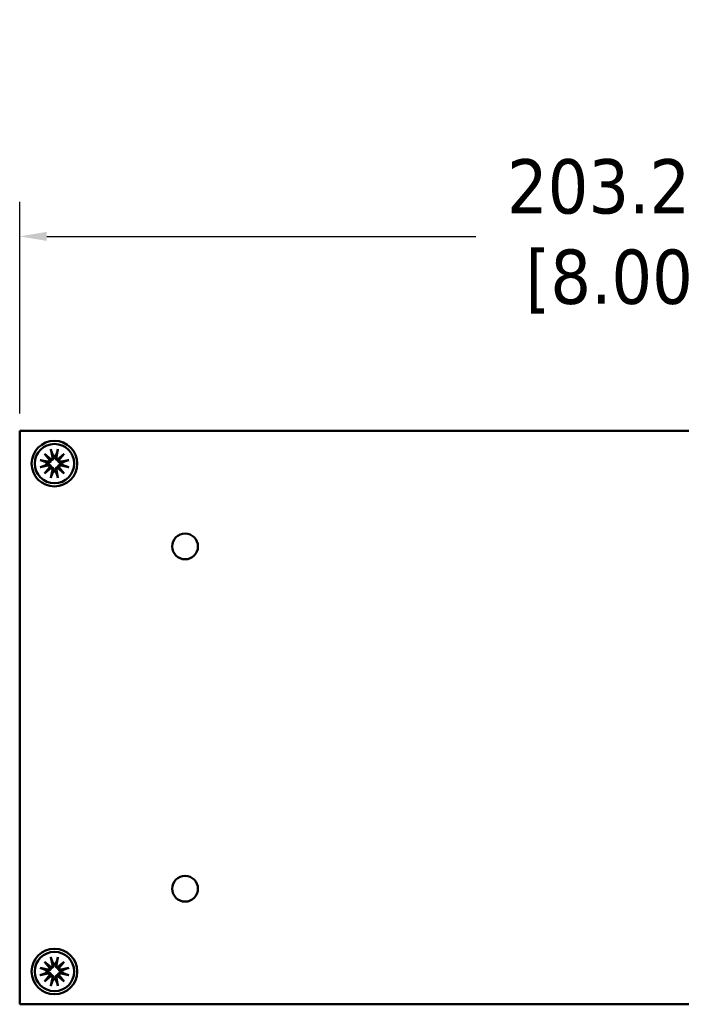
# Model space of a CAD drawing. Header units: millimetres. Extents: x 4 to 1435, y 25 to 906.
# Tile 7 of 13: x 661 to 763, y 174 to 325. Entities that reach past the tile are written whole.
import ezdxf

# ---------------------------------------------------------------- set-up
doc = ezdxf.new("R2010")
doc.units = ezdxf.units.MM
doc.header["$LTSCALE"] = 1.666667
doc.layers.add('Dimension (ANSI)', color=7, linetype='Continuous', lineweight=25)
doc.layers.add('Visible (ANSI)', color=7, linetype='Continuous', lineweight=50)
doc.styles.add('Note Text (ANSI)', font='tahoma.ttf')
doc.dimstyles.new('Default - mm (ANSI)', dxfattribs={"dimscale": 1.666667, "dimtxt": 5, "dimasz": 2.5, "dimexe": 3.175, "dimexo": 1.6002, "dimgap": 0.8, "dimtad": 0, "dimtih": 1, "dimtoh": 1, "dimrnd": 1e-08, "dimzin": 0, "dimdsep": 46, "dimtxsty": 'Note Text (ANSI)', "dimcen": 0.09, "dimdle": 10, "dimclrd": 256, "dimclre": 256, "dimclrt": 256, "dimadec": 1, "dimazin": 0, "dimtfac": 0.6096, "dimtofl": 0, "dimtmove": 0, "dimatfit": 3, "dimldrblk": 'Filled-1', "dimfxl": 1, "dimtolj": 1, "dimtzin": 0, "dimlwd": -1, "dimlwe": -1, "dimarcsym": 0})

# ---------------------------------------------------------------- blocks, each defined once
blk = doc.blocks.new('*D14')
at = {"layer": 'Defpoints', "color": 0, "transparency": 16777216}
for p in [(864.25, 291.75), (661.05, 261.87), (864.25, 261.87)]:
    blk.add_point(p, dxfattribs=at)
at = {"layer": 'Dimension (ANSI)', "transparency": 16777216}
for p, q in [((661.05, 264.54), (661.05, 297.04)), ((864.25, 264.54), (864.25, 297.04)), ((665.21, 291.75), (731.09, 291.75)), ((860.08, 291.75), (794.21, 291.75))]:
    blk.add_line(p, q, dxfattribs=at)
for points in [[(665.21, 292.45), (665.21, 291.06), (661.05, 291.75)], [(860.08, 292.45), (860.08, 291.06), (864.25, 291.75)]]:
    blk.add_solid(points, dxfattribs=at)
at = {"layer": 'Dimension (ANSI)', "transparency": 16777216, "insert": (762.65, 291.75), "char_height": 8.3333, "attachment_point": 5, "style": 'Note Text (ANSI)'}
blk.add_mtext('\\A1; 203.20 mm\\P[8.000 in]', dxfattribs=at)
blk = doc.blocks.new('Filled-1')
at = {"color": 0}
for p, q in [((0, 0), (-1, 0.333)), ((-1, 0.333), (-1, -0.333)), ((-1, 0), (0, 0)), ((-1, -0.333), (0, 0))]:
    blk.add_line(p, q, dxfattribs=at)
at = {"color": 0, "flags": 128}
blk.add_lwpolyline([(-1, -0.333), (0, 0), (-1, 0.333), (-1, -0.333)], dxfattribs=at)
at = {"color": 0}
blk.add_solid([(-1, -0.333), (0, 0), (-1, 0.333), (-1, -0.333)], dxfattribs=at)

msp = doc.modelspace()

# ---------------------------------------------------------------- linework, layer by layer
at = {"layer": 'Visible (ANSI)'}
for p, q in [((661.046, 261.871), (661.046, 173.741)), ((661.046, 261.871), (864.246, 261.871)), ((665.834, 259.028), (666.069, 257.853)), ((666.926, 259.028), (666.692, 257.853)), ((664.185, 257.379), (665.36, 257.144)), ((664.872, 258.341), (665.852, 257.53)), ((664.872, 258.341), (665.675, 257.538)), ((665.683, 257.361), (664.872, 258.341)), ((666.909, 257.53), (667.889, 258.341)), ((667.889, 258.341), (667.078, 257.361)), ((667.889, 258.341), (667.086, 257.538)), ((668.576, 257.379), (667.401, 257.144)), ((664.185, 256.287), (665.36, 256.522)), ((664.872, 255.324), (665.683, 256.304)), ((665.852, 256.135), (664.872, 255.324)), ((664.872, 255.324), (665.675, 256.127)), ((665.834, 254.637), (666.069, 255.812)), ((666.926, 254.637), (666.692, 255.812)), ((667.889, 255.324), (666.909, 256.135)), ((667.078, 256.304), (667.889, 255.324)), ((667.889, 255.324), (667.086, 256.127)), ((668.576, 256.287), (667.401, 256.522)), ((664.872, 180.287), (665.852, 179.476)), ((664.872, 180.287), (665.675, 179.484)), ((665.683, 179.307), (664.872, 180.287)), ((665.834, 180.974), (666.069, 179.799)), ((666.926, 180.974), (666.692, 179.799)), ((666.909, 179.476), (667.889, 180.287)), ((667.889, 180.287), (667.078, 179.307)), ((667.889, 180.287), (667.086, 179.484)), ((664.185, 179.325), (665.36, 179.09)), ((668.576, 179.325), (667.401, 179.09)), ((664.185, 178.233), (665.36, 178.468)), ((664.872, 177.27), (665.683, 178.25)), ((665.852, 178.081), (664.872, 177.27)), ((664.872, 177.27), (665.675, 178.073)), ((665.834, 176.583), (666.069, 177.758)), ((666.926, 176.583), (666.692, 177.758)), ((667.889, 177.27), (666.909, 178.081)), ((667.078, 178.25), (667.889, 177.27)), ((667.889, 177.27), (667.086, 178.073)), ((668.576, 178.233), (667.401, 178.468)), ((661.046, 173.741), (864.246, 173.741))]:
    msp.add_line(p, q, dxfattribs=at)
for centre, radius in [((666.38, 256.833), 3.5), ((666.38, 256.833), 3.023), ((686.446, 244.106), 1.981), ((686.446, 191.506), 1.981), ((666.38, 178.779), 3.5), ((666.38, 178.779), 3.023)]:
    msp.add_circle(centre, radius, dxfattribs=at)
for centre, radius, start, end in [((665.414, 257.412), 0.274, 258.69975, 349.27626), ((665.801, 257.799), 0.274, 280.72374, 11.30025), ((666.38, 256.833), 1.214, 81.34792, 98.65208), ((666.96, 257.799), 0.274, 168.69975, 259.27626), ((667.347, 257.412), 0.274, 190.72374, 281.30025), ((666.38, 256.833), 1.214, 171.34792, 188.65208), ((665.414, 256.253), 0.274, 10.72374, 101.30025), ((665.801, 255.866), 0.274, 348.69975, 79.27626), ((666.96, 255.866), 0.274, 100.72374, 191.30025), ((667.347, 256.253), 0.274, 78.69975, 169.27626), ((666.38, 256.833), 1.214, 351.34792, 8.65208), ((666.38, 256.833), 1.214, 261.34792, 278.65208), ((666.38, 178.779), 1.214, 171.34792, 188.65208), ((665.414, 179.358), 0.274, 258.69975, 349.27626), ((665.801, 179.745), 0.274, 280.72374, 11.30025), ((666.38, 178.779), 1.214, 81.34792, 98.65208), ((666.96, 179.745), 0.274, 168.69975, 259.27626), ((667.347, 179.358), 0.274, 190.72374, 281.30025), ((666.38, 178.779), 1.214, 351.34792, 8.65208), ((665.414, 178.199), 0.274, 10.72374, 101.30025), ((665.801, 177.812), 0.274, 348.69975, 79.27626), ((666.38, 178.779), 1.214, 261.34792, 278.65208), ((666.96, 177.812), 0.274, 100.72374, 191.30025), ((667.347, 178.199), 0.274, 78.69975, 169.27626)]:
    msp.add_arc(centre, radius, start, end, dxfattribs=at)
for centre, major_axis, start_param, end_param in [((665.776, 257.77), (0.161, 0.195), 3.4224346, 4.1431636), ((665.443, 257.437), (0.195, 0.161), 5.2816144, 6.0023434), ((666.985, 257.77), (0.161, -0.195), 5.2816144, 6.0023434), ((667.318, 257.437), (0.195, -0.161), 3.4224346, 4.1431636), ((665.443, 256.229), (-0.195, 0.161), 3.4224346, 4.1431636), ((665.776, 255.895), (-0.161, 0.195), 5.2816144, 6.0023434), ((666.985, 255.895), (-0.161, -0.195), 3.4224346, 4.1431636), ((667.318, 256.229), (-0.195, -0.161), 5.2816144, 6.0023434), ((665.776, 179.716), (0.161, 0.195), 3.4224346, 4.1431636), ((665.443, 179.383), (0.195, 0.161), 5.2816144, 6.0023434), ((666.985, 179.716), (0.161, -0.195), 5.2816144, 6.0023434), ((667.318, 179.383), (0.195, -0.161), 3.4224346, 4.1431636), ((665.443, 178.175), (-0.195, 0.161), 3.4224346, 4.1431636), ((665.776, 177.841), (-0.161, 0.195), 5.2816144, 6.0023434), ((666.985, 177.841), (-0.161, -0.195), 3.4224346, 4.1431636), ((667.318, 178.175), (-0.195, -0.161), 5.2816144, 6.0023434)]:
    msp.add_ellipse(centre, major_axis=major_axis, ratio=0.9884519, start_param=start_param, end_param=end_param, dxfattribs=at)
for points, knots in [([(665.881, 258.848), (665.877, 258.857), (665.873, 258.871), (665.863, 258.903), (665.857, 258.927), (665.846, 258.974), (665.84, 259.003), (665.834, 259.028)], [0.070977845, 0.070977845, 0.070977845, 0.070977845, 0.077294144, 0.077294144, 0.084999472, 0.084999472, 0.092710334, 0.092710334, 0.092710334, 0.092710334]), ([(666.926, 259.028), (666.921, 259.003), (666.915, 258.974), (666.904, 258.927), (666.897, 258.903), (666.888, 258.871), (666.884, 258.857), (666.88, 258.848)], [0.030954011, 0.030954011, 0.030954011, 0.030954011, 0.038664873, 0.038664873, 0.046370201, 0.046370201, 0.0526865, 0.0526865, 0.0526865, 0.0526865]), ([(664.185, 257.379), (664.21, 257.374), (664.24, 257.367), (664.286, 257.356), (664.311, 257.35), (664.342, 257.34), (664.356, 257.336), (664.365, 257.332)], [0.030954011, 0.030954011, 0.030954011, 0.030954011, 0.038664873, 0.038664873, 0.046370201, 0.046370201, 0.0526865, 0.0526865, 0.0526865, 0.0526865]), ([(665.867, 257.346), (665.864, 257.328), (665.861, 257.309), (665.846, 257.249), (665.829, 257.21), (665.788, 257.141), (665.761, 257.108), (665.7, 257.052), (665.665, 257.029), (665.594, 256.993), (665.55, 256.979), (665.46, 256.964), (665.415, 256.964), (665.374, 256.97), (665.359, 256.972), (665.343, 256.975), (665.327, 256.979)], [-0.06963748, -0.06963748, -0.06963748, -0.06963748, -0.064003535, -0.064003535, -0.052028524, -0.052028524, -0.040053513, -0.040053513, -0.028078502, -0.028078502, -0.014039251, -0.014039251, 0, 0, 0, 0.005376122, 0.005376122, 0.005376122, 0.005376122]), ([(665.675, 257.538), (665.678, 257.535), (665.681, 257.532), (665.717, 257.496), (665.742, 257.471), (665.802, 257.411), (665.835, 257.378), (665.867, 257.346)], [-3.39284036, -3.39284036, -3.39284036, -3.39284036, -3.38761214, -3.38761214, -3.32693247, -3.32693247, -3.20404391, -3.20404391, -3.20404391, -3.20404391]), ([(666.234, 257.886), (666.238, 257.87), (666.241, 257.855), (666.249, 257.798), (666.249, 257.753), (666.235, 257.663), (666.22, 257.62), (666.184, 257.548), (666.161, 257.513), (666.105, 257.452), (666.072, 257.425), (666.003, 257.384), (665.964, 257.367), (665.905, 257.352), (665.885, 257.349), (665.867, 257.346)], [0.173581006, 0.173581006, 0.173581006, 0.173581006, 0.178957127, 0.178957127, 0.192996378, 0.192996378, 0.20703563, 0.20703563, 0.219010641, 0.219010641, 0.230985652, 0.230985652, 0.242960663, 0.242960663, 0.248594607, 0.248594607, 0.248594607, 0.248594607]), ([(666.894, 257.346), (666.875, 257.349), (666.856, 257.352), (666.797, 257.367), (666.757, 257.384), (666.689, 257.425), (666.656, 257.452), (666.6, 257.513), (666.577, 257.548), (666.541, 257.62), (666.526, 257.663), (666.512, 257.753), (666.512, 257.798), (666.518, 257.839), (666.52, 257.855), (666.523, 257.87), (666.527, 257.886)], [-0.06963748, -0.06963748, -0.06963748, -0.06963748, -0.064003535, -0.064003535, -0.052028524, -0.052028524, -0.040053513, -0.040053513, -0.028078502, -0.028078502, -0.014039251, -0.014039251, 0, 0, 0, 0.005376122, 0.005376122, 0.005376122, 0.005376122]), ([(667.086, 257.538), (667.083, 257.535), (667.08, 257.532), (667.044, 257.496), (667.019, 257.471), (666.959, 257.411), (666.926, 257.378), (666.894, 257.346)], [-3.39284036, -3.39284036, -3.39284036, -3.39284036, -3.38761214, -3.38761214, -3.32693247, -3.32693247, -3.20404391, -3.20404391, -3.20404391, -3.20404391]), ([(667.434, 256.979), (667.418, 256.975), (667.402, 256.972), (667.346, 256.964), (667.3, 256.964), (667.211, 256.979), (667.167, 256.993), (667.096, 257.029), (667.061, 257.052), (667, 257.108), (666.973, 257.141), (666.932, 257.21), (666.915, 257.249), (666.9, 257.309), (666.896, 257.328), (666.894, 257.346)], [0.173581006, 0.173581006, 0.173581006, 0.173581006, 0.178957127, 0.178957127, 0.192996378, 0.192996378, 0.20703563, 0.20703563, 0.219010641, 0.219010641, 0.230985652, 0.230985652, 0.242960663, 0.242960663, 0.248594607, 0.248594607, 0.248594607, 0.248594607]), ([(668.396, 257.332), (668.405, 257.336), (668.419, 257.34), (668.45, 257.35), (668.475, 257.356), (668.521, 257.367), (668.551, 257.374), (668.576, 257.379)], [0.070977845, 0.070977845, 0.070977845, 0.070977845, 0.077294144, 0.077294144, 0.084999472, 0.084999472, 0.092710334, 0.092710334, 0.092710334, 0.092710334]), ([(664.365, 256.333), (664.356, 256.329), (664.342, 256.325), (664.311, 256.316), (664.286, 256.309), (664.24, 256.298), (664.21, 256.292), (664.185, 256.287)], [0.070977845, 0.070977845, 0.070977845, 0.070977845, 0.077294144, 0.077294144, 0.084999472, 0.084999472, 0.092710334, 0.092710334, 0.092710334, 0.092710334]), ([(665.327, 256.687), (665.343, 256.69), (665.359, 256.693), (665.415, 256.701), (665.46, 256.701), (665.55, 256.687), (665.594, 256.672), (665.665, 256.636), (665.7, 256.614), (665.761, 256.557), (665.788, 256.524), (665.829, 256.456), (665.846, 256.416), (665.861, 256.357), (665.864, 256.338), (665.867, 256.319)], [0.173581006, 0.173581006, 0.173581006, 0.173581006, 0.178957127, 0.178957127, 0.192996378, 0.192996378, 0.20703563, 0.20703563, 0.219010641, 0.219010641, 0.230985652, 0.230985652, 0.242960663, 0.242960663, 0.248594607, 0.248594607, 0.248594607, 0.248594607]), ([(665.675, 256.127), (665.678, 256.13), (665.681, 256.133), (665.717, 256.169), (665.742, 256.194), (665.802, 256.254), (665.835, 256.287), (665.867, 256.319)], [-3.39284036, -3.39284036, -3.39284036, -3.39284036, -3.38761214, -3.38761214, -3.32693247, -3.32693247, -3.20404391, -3.20404391, -3.20404391, -3.20404391]), ([(665.867, 256.319), (665.885, 256.317), (665.905, 256.313), (665.964, 256.298), (666.003, 256.281), (666.072, 256.24), (666.105, 256.213), (666.161, 256.152), (666.184, 256.118), (666.22, 256.046), (666.235, 256.002), (666.249, 255.913), (666.249, 255.867), (666.243, 255.826), (666.241, 255.811), (666.238, 255.795), (666.234, 255.779)], [-0.06963748, -0.06963748, -0.06963748, -0.06963748, -0.064003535, -0.064003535, -0.052028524, -0.052028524, -0.040053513, -0.040053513, -0.028078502, -0.028078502, -0.014039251, -0.014039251, 0, 0, 0, 0.005376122, 0.005376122, 0.005376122, 0.005376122]), ([(666.527, 255.779), (666.523, 255.795), (666.52, 255.811), (666.512, 255.867), (666.512, 255.913), (666.526, 256.002), (666.541, 256.046), (666.577, 256.118), (666.6, 256.152), (666.656, 256.213), (666.689, 256.24), (666.757, 256.281), (666.797, 256.298), (666.856, 256.313), (666.875, 256.317), (666.894, 256.319)], [0.173581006, 0.173581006, 0.173581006, 0.173581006, 0.178957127, 0.178957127, 0.192996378, 0.192996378, 0.20703563, 0.20703563, 0.219010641, 0.219010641, 0.230985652, 0.230985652, 0.242960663, 0.242960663, 0.248594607, 0.248594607, 0.248594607, 0.248594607]), ([(666.894, 256.319), (666.896, 256.338), (666.9, 256.357), (666.915, 256.416), (666.932, 256.456), (666.973, 256.524), (667, 256.557), (667.061, 256.614), (667.096, 256.636), (667.167, 256.672), (667.211, 256.687), (667.3, 256.701), (667.346, 256.701), (667.387, 256.696), (667.402, 256.693), (667.418, 256.69), (667.434, 256.687)], [-0.06963748, -0.06963748, -0.06963748, -0.06963748, -0.064003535, -0.064003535, -0.052028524, -0.052028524, -0.040053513, -0.040053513, -0.028078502, -0.028078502, -0.014039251, -0.014039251, 0, 0, 0, 0.005376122, 0.005376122, 0.005376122, 0.005376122]), ([(667.086, 256.127), (667.083, 256.13), (667.08, 256.133), (667.044, 256.169), (667.019, 256.194), (666.959, 256.254), (666.926, 256.287), (666.894, 256.319)], [-3.39284036, -3.39284036, -3.39284036, -3.39284036, -3.38761214, -3.38761214, -3.32693247, -3.32693247, -3.20404391, -3.20404391, -3.20404391, -3.20404391]), ([(668.576, 256.287), (668.551, 256.292), (668.521, 256.298), (668.475, 256.309), (668.45, 256.316), (668.419, 256.325), (668.405, 256.329), (668.396, 256.333)], [0.030954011, 0.030954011, 0.030954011, 0.030954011, 0.038664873, 0.038664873, 0.046370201, 0.046370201, 0.0526865, 0.0526865, 0.0526865, 0.0526865]), ([(665.834, 254.637), (665.84, 254.662), (665.846, 254.692), (665.857, 254.738), (665.863, 254.763), (665.873, 254.795), (665.877, 254.808), (665.881, 254.818)], [0.030954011, 0.030954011, 0.030954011, 0.030954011, 0.038664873, 0.038664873, 0.046370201, 0.046370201, 0.0526865, 0.0526865, 0.0526865, 0.0526865]), ([(666.88, 254.818), (666.884, 254.808), (666.888, 254.795), (666.897, 254.763), (666.904, 254.738), (666.915, 254.692), (666.921, 254.662), (666.926, 254.637)], [0.070977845, 0.070977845, 0.070977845, 0.070977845, 0.077294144, 0.077294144, 0.084999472, 0.084999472, 0.092710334, 0.092710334, 0.092710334, 0.092710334]), ([(665.881, 180.794), (665.877, 180.803), (665.873, 180.817), (665.863, 180.849), (665.857, 180.873), (665.846, 180.92), (665.84, 180.949), (665.834, 180.974)], [0.070977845, 0.070977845, 0.070977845, 0.070977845, 0.077294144, 0.077294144, 0.084999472, 0.084999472, 0.092710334, 0.092710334, 0.092710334, 0.092710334]), ([(666.926, 180.974), (666.921, 180.949), (666.915, 180.92), (666.904, 180.873), (666.897, 180.849), (666.888, 180.817), (666.884, 180.803), (666.88, 180.794)], [0.030954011, 0.030954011, 0.030954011, 0.030954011, 0.038664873, 0.038664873, 0.046370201, 0.046370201, 0.0526865, 0.0526865, 0.0526865, 0.0526865]), ([(664.185, 179.325), (664.21, 179.32), (664.24, 179.313), (664.286, 179.302), (664.311, 179.296), (664.342, 179.286), (664.356, 179.282), (664.365, 179.278)], [0.030954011, 0.030954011, 0.030954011, 0.030954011, 0.038664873, 0.038664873, 0.046370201, 0.046370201, 0.0526865, 0.0526865, 0.0526865, 0.0526865]), ([(665.867, 179.292), (665.864, 179.274), (665.861, 179.255), (665.846, 179.195), (665.829, 179.156), (665.788, 179.087), (665.761, 179.054), (665.7, 178.998), (665.665, 178.975), (665.594, 178.939), (665.55, 178.925), (665.46, 178.91), (665.415, 178.91), (665.374, 178.916), (665.359, 178.918), (665.343, 178.921), (665.327, 178.925)], [-0.06963748, -0.06963748, -0.06963748, -0.06963748, -0.064003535, -0.064003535, -0.052028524, -0.052028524, -0.040053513, -0.040053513, -0.028078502, -0.028078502, -0.014039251, -0.014039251, 0, 0, 0, 0.005376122, 0.005376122, 0.005376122, 0.005376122]), ([(665.327, 178.633), (665.343, 178.636), (665.359, 178.639), (665.415, 178.647), (665.46, 178.647), (665.55, 178.633), (665.594, 178.618), (665.665, 178.582), (665.7, 178.56), (665.761, 178.503), (665.788, 178.47), (665.829, 178.402), (665.846, 178.362), (665.861, 178.303), (665.864, 178.284), (665.867, 178.265)], [0.173581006, 0.173581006, 0.173581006, 0.173581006, 0.178957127, 0.178957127, 0.192996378, 0.192996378, 0.20703563, 0.20703563, 0.219010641, 0.219010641, 0.230985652, 0.230985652, 0.242960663, 0.242960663, 0.248594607, 0.248594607, 0.248594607, 0.248594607]), ([(665.675, 179.484), (665.678, 179.481), (665.681, 179.478), (665.717, 179.442), (665.742, 179.417), (665.802, 179.357), (665.835, 179.324), (665.867, 179.292)], [-3.39284036, -3.39284036, -3.39284036, -3.39284036, -3.38761214, -3.38761214, -3.32693247, -3.32693247, -3.20404391, -3.20404391, -3.20404391, -3.20404391]), ([(666.234, 179.832), (666.238, 179.816), (666.241, 179.801), (666.249, 179.744), (666.249, 179.699), (666.235, 179.609), (666.22, 179.566), (666.184, 179.494), (666.161, 179.459), (666.105, 179.398), (666.072, 179.371), (666.003, 179.33), (665.964, 179.313), (665.905, 179.298), (665.885, 179.295), (665.867, 179.292)], [0.173581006, 0.173581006, 0.173581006, 0.173581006, 0.178957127, 0.178957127, 0.192996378, 0.192996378, 0.20703563, 0.20703563, 0.219010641, 0.219010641, 0.230985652, 0.230985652, 0.242960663, 0.242960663, 0.248594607, 0.248594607, 0.248594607, 0.248594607]), ([(666.894, 179.292), (666.875, 179.295), (666.856, 179.298), (666.797, 179.313), (666.757, 179.33), (666.689, 179.371), (666.656, 179.398), (666.6, 179.459), (666.577, 179.494), (666.541, 179.566), (666.526, 179.609), (666.512, 179.699), (666.512, 179.744), (666.518, 179.785), (666.52, 179.801), (666.523, 179.816), (666.527, 179.832)], [-0.06963748, -0.06963748, -0.06963748, -0.06963748, -0.064003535, -0.064003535, -0.052028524, -0.052028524, -0.040053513, -0.040053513, -0.028078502, -0.028078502, -0.014039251, -0.014039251, 0, 0, 0, 0.005376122, 0.005376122, 0.005376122, 0.005376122]), ([(667.086, 179.484), (667.083, 179.481), (667.08, 179.478), (667.044, 179.442), (667.019, 179.417), (666.959, 179.357), (666.926, 179.324), (666.894, 179.292)], [-3.39284036, -3.39284036, -3.39284036, -3.39284036, -3.38761214, -3.38761214, -3.32693247, -3.32693247, -3.20404391, -3.20404391, -3.20404391, -3.20404391]), ([(667.434, 178.925), (667.418, 178.921), (667.402, 178.918), (667.346, 178.91), (667.3, 178.91), (667.211, 178.925), (667.167, 178.939), (667.096, 178.975), (667.061, 178.998), (667, 179.054), (666.973, 179.087), (666.932, 179.156), (666.915, 179.195), (666.9, 179.255), (666.896, 179.274), (666.894, 179.292)], [0.173581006, 0.173581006, 0.173581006, 0.173581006, 0.178957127, 0.178957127, 0.192996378, 0.192996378, 0.20703563, 0.20703563, 0.219010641, 0.219010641, 0.230985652, 0.230985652, 0.242960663, 0.242960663, 0.248594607, 0.248594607, 0.248594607, 0.248594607]), ([(666.894, 178.265), (666.896, 178.284), (666.9, 178.303), (666.915, 178.362), (666.932, 178.402), (666.973, 178.47), (667, 178.503), (667.061, 178.56), (667.096, 178.582), (667.167, 178.618), (667.211, 178.633), (667.3, 178.647), (667.346, 178.647), (667.387, 178.642), (667.402, 178.639), (667.418, 178.636), (667.434, 178.633)], [-0.06963748, -0.06963748, -0.06963748, -0.06963748, -0.064003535, -0.064003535, -0.052028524, -0.052028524, -0.040053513, -0.040053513, -0.028078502, -0.028078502, -0.014039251, -0.014039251, 0, 0, 0, 0.005376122, 0.005376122, 0.005376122, 0.005376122]), ([(668.396, 179.278), (668.405, 179.282), (668.419, 179.286), (668.45, 179.296), (668.475, 179.302), (668.521, 179.313), (668.551, 179.32), (668.576, 179.325)], [0.070977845, 0.070977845, 0.070977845, 0.070977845, 0.077294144, 0.077294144, 0.084999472, 0.084999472, 0.092710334, 0.092710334, 0.092710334, 0.092710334]), ([(664.365, 178.279), (664.356, 178.275), (664.342, 178.271), (664.311, 178.262), (664.286, 178.255), (664.24, 178.244), (664.21, 178.238), (664.185, 178.233)], [0.070977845, 0.070977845, 0.070977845, 0.070977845, 0.077294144, 0.077294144, 0.084999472, 0.084999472, 0.092710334, 0.092710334, 0.092710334, 0.092710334]), ([(665.675, 178.073), (665.678, 178.076), (665.681, 178.079), (665.717, 178.115), (665.742, 178.14), (665.802, 178.2), (665.835, 178.233), (665.867, 178.265)], [-3.39284036, -3.39284036, -3.39284036, -3.39284036, -3.38761214, -3.38761214, -3.32693247, -3.32693247, -3.20404391, -3.20404391, -3.20404391, -3.20404391]), ([(665.867, 178.265), (665.885, 178.263), (665.905, 178.259), (665.964, 178.244), (666.003, 178.227), (666.072, 178.186), (666.105, 178.159), (666.161, 178.098), (666.184, 178.064), (666.22, 177.992), (666.235, 177.948), (666.249, 177.859), (666.249, 177.813), (666.243, 177.772), (666.241, 177.757), (666.238, 177.741), (666.234, 177.725)], [-0.06963748, -0.06963748, -0.06963748, -0.06963748, -0.064003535, -0.064003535, -0.052028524, -0.052028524, -0.040053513, -0.040053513, -0.028078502, -0.028078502, -0.014039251, -0.014039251, 0, 0, 0, 0.005376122, 0.005376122, 0.005376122, 0.005376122]), ([(666.527, 177.725), (666.523, 177.741), (666.52, 177.757), (666.512, 177.813), (666.512, 177.859), (666.526, 177.948), (666.541, 177.992), (666.577, 178.064), (666.6, 178.098), (666.656, 178.159), (666.689, 178.186), (666.757, 178.227), (666.797, 178.244), (666.856, 178.259), (666.875, 178.263), (666.894, 178.265)], [0.173581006, 0.173581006, 0.173581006, 0.173581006, 0.178957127, 0.178957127, 0.192996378, 0.192996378, 0.20703563, 0.20703563, 0.219010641, 0.219010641, 0.230985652, 0.230985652, 0.242960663, 0.242960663, 0.248594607, 0.248594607, 0.248594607, 0.248594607]), ([(667.086, 178.073), (667.083, 178.076), (667.08, 178.079), (667.044, 178.115), (667.019, 178.14), (666.959, 178.2), (666.926, 178.233), (666.894, 178.265)], [-3.39284036, -3.39284036, -3.39284036, -3.39284036, -3.38761214, -3.38761214, -3.32693247, -3.32693247, -3.20404391, -3.20404391, -3.20404391, -3.20404391]), ([(668.576, 178.233), (668.551, 178.238), (668.521, 178.244), (668.475, 178.255), (668.45, 178.262), (668.419, 178.271), (668.405, 178.275), (668.396, 178.279)], [0.030954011, 0.030954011, 0.030954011, 0.030954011, 0.038664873, 0.038664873, 0.046370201, 0.046370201, 0.0526865, 0.0526865, 0.0526865, 0.0526865]), ([(665.834, 176.583), (665.84, 176.608), (665.846, 176.638), (665.857, 176.684), (665.863, 176.709), (665.873, 176.741), (665.877, 176.754), (665.881, 176.764)], [0.030954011, 0.030954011, 0.030954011, 0.030954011, 0.038664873, 0.038664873, 0.046370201, 0.046370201, 0.0526865, 0.0526865, 0.0526865, 0.0526865]), ([(666.88, 176.764), (666.884, 176.754), (666.888, 176.741), (666.897, 176.709), (666.904, 176.684), (666.915, 176.638), (666.921, 176.608), (666.926, 176.583)], [0.070977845, 0.070977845, 0.070977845, 0.070977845, 0.077294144, 0.077294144, 0.084999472, 0.084999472, 0.092710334, 0.092710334, 0.092710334, 0.092710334])]:
    msp.add_open_spline(points, degree=3, knots=knots, dxfattribs=at)
for points, weights in [([(665.881, 258.848), (666.08, 258.337), (666.198, 258.033)], [1.00354073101, 1.03688564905, 1]), ([(666.563, 258.033), (666.681, 258.337), (666.88, 258.848)], [1, 1.03688564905, 1.00354073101]), ([(665.18, 257.015), (664.876, 257.133), (664.365, 257.332)], [1, 1.03688564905, 1.00354073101]), ([(666.198, 258.033), (666.217, 257.955), (666.234, 257.886)], [1, 1.06432518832, 1.12780664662]), ([(666.527, 257.886), (666.544, 257.955), (666.563, 258.033)], [1.12780664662, 1.06432518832, 1]), ([(668.396, 257.332), (667.885, 257.133), (667.581, 257.015)], [1.00354073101, 1.03688564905, 1]), ([(664.365, 256.333), (664.876, 256.532), (665.18, 256.65)], [1.00354073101, 1.03688564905, 1]), ([(665.327, 256.979), (665.258, 256.996), (665.18, 257.015)], [1.12780664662, 1.06432518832, 1]), ([(665.18, 256.65), (665.258, 256.669), (665.327, 256.687)], [1, 1.06432518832, 1.12780664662]), ([(666.234, 255.779), (666.217, 255.71), (666.198, 255.632)], [1.12780664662, 1.06432518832, 1]), ([(666.563, 255.632), (666.544, 255.71), (666.527, 255.779)], [1, 1.06432518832, 1.12780664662]), ([(667.581, 257.015), (667.503, 256.996), (667.434, 256.979)], [1, 1.06432518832, 1.12780664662]), ([(667.434, 256.687), (667.503, 256.669), (667.581, 256.65)], [1.12780664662, 1.06432518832, 1]), ([(667.581, 256.65), (667.885, 256.532), (668.396, 256.333)], [1, 1.03688564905, 1.00354073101]), ([(666.198, 255.632), (666.08, 255.328), (665.881, 254.818)], [1, 1.03688564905, 1.00354073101]), ([(666.88, 254.818), (666.681, 255.328), (666.563, 255.632)], [1.00354073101, 1.03688564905, 1]), ([(665.881, 180.794), (666.08, 180.283), (666.198, 179.979)], [1.00354073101, 1.03688564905, 1]), ([(666.563, 179.979), (666.681, 180.283), (666.88, 180.794)], [1, 1.03688564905, 1.00354073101]), ([(665.18, 178.961), (664.876, 179.079), (664.365, 179.278)], [1, 1.03688564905, 1.00354073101]), ([(664.365, 178.279), (664.876, 178.478), (665.18, 178.596)], [1.00354073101, 1.03688564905, 1]), ([(665.327, 178.925), (665.258, 178.942), (665.18, 178.961)], [1.12780664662, 1.06432518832, 1]), ([(665.18, 178.596), (665.258, 178.615), (665.327, 178.633)], [1, 1.06432518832, 1.12780664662]), ([(666.198, 179.979), (666.217, 179.901), (666.234, 179.832)], [1, 1.06432518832, 1.12780664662]), ([(666.527, 179.832), (666.544, 179.901), (666.563, 179.979)], [1.12780664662, 1.06432518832, 1]), ([(667.581, 178.961), (667.503, 178.942), (667.434, 178.925)], [1, 1.06432518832, 1.12780664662]), ([(667.434, 178.633), (667.503, 178.615), (667.581, 178.596)], [1.12780664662, 1.06432518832, 1]), ([(668.396, 179.278), (667.885, 179.079), (667.581, 178.961)], [1.00354073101, 1.03688564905, 1]), ([(667.581, 178.596), (667.885, 178.478), (668.396, 178.279)], [1, 1.03688564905, 1.00354073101]), ([(666.198, 177.578), (666.08, 177.274), (665.881, 176.764)], [1, 1.03688564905, 1.00354073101]), ([(666.234, 177.725), (666.217, 177.656), (666.198, 177.578)], [1.12780664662, 1.06432518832, 1]), ([(666.563, 177.578), (666.544, 177.656), (666.527, 177.725)], [1, 1.06432518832, 1.12780664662]), ([(666.88, 176.764), (666.681, 177.274), (666.563, 177.578)], [1.00354073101, 1.03688564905, 1])]:
    msp.add_rational_spline(points, weights, degree=2, dxfattribs=at)

# ---------------------------------------------------------------- dimensions: what is measured, and where the dimension line sits
at = {"layer": 'Dimension (ANSI)'}
dim = msp.add_linear_dim(base=(864.246, 291.752), p1=(661.046, 261.871), p2=(864.246, 261.871), angle=180, text=' <> mm\\X[8.000 in]', dimstyle='Default - mm (ANSI)', override={"dimtih": 0, "dimtoh": 0, "dimdec": 2, "dimpost": '', "dimtp": 0, "dimtm": 0, "dimtdec": 2, "dimatfit": 1}, dxfattribs=at)
dim.commit()
dim.dimension.update_dxf_attribs({"geometry": '*D14', "text_midpoint": (762.646, 291.752), "dimtype": 160})

doc.saveas('drawing.dxf')
